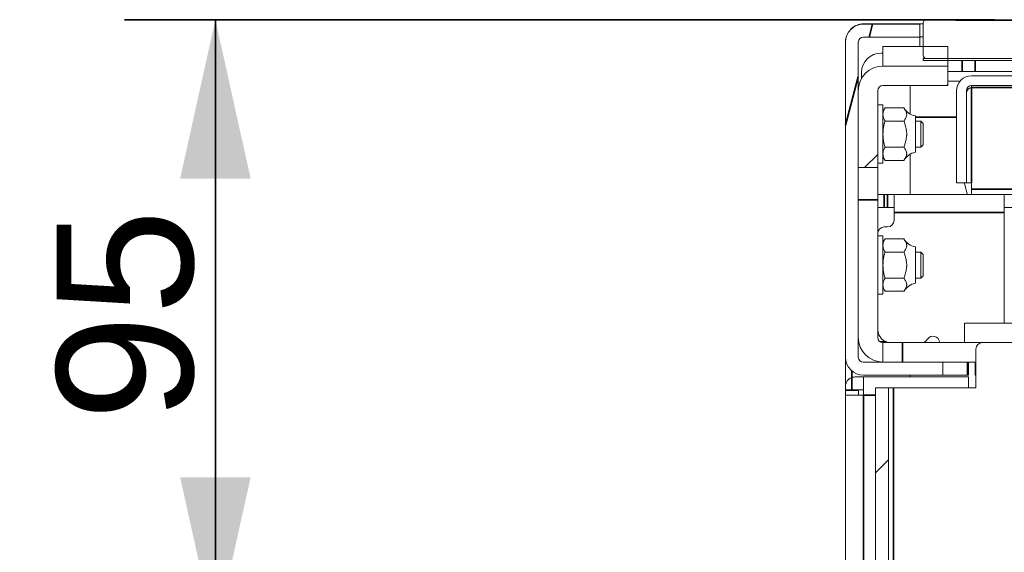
# Model space of a CAD drawing. Header units: millimetres. Extents: x 4 to 1188, y 1 to 840.
# Tile 132 of 256: x 665 to 687, y 488 to 499. Entities that reach past the tile are written whole.
import ezdxf

# ---------------------------------------------------------------- set-up
doc = ezdxf.new("R2010")
doc.units = ezdxf.units.MM
doc.layers.add('1', color=7, linetype='Continuous')
doc.styles.add('Arial Unicode MS', font='Arial Unicode MS')
doc.dimstyles.get("Standard").update_dxf_attribs({"dimtxt": 0.18, "dimasz": 0.18, "dimexe": 0.18, "dimexo": 0.0625, "dimgap": 0.09, "dimtad": 0, "dimtih": 1, "dimtoh": 1, "dimdec": 4, "dimzin": 0, "dimdsep": 46, "dimtxsty": 'Standard', "dimcen": 0.09, "dimadec": 0, "dimazin": 0, "dimtfac": 1, "dimtdec": 4, "dimtofl": 0, "dimtmove": 0, "dimatfit": 3, "dimfxl": 0, "dimtolj": 1, "dimtzin": 0, "dimarcsym": 0})

# ---------------------------------------------------------------- blocks, each defined once
blk = doc.blocks.new('_U46')
at = {"layer": '1', "color": 18, "lineweight": 35}
for p, q in [((686.898, 499.382), (667.741, 499.382)), ((669.741, 499.382), (669.741, 485.801)), ((715.237, 485.801), (667.741, 485.801))]:
    blk.add_line(p, q, dxfattribs=at)
at = {"layer": '1', "color": 18, "lineweight": 70}
for points in [[(669.741, 499.382), (670.517, 495.882), (668.965, 495.882)], [(669.741, 485.801), (668.965, 489.301), (670.517, 489.301)]]:
    blk.add_solid(points, dxfattribs=at)
at = {"layer": '1', "color": 18, "linetype": 'Continuous', "lineweight": 13, "insert": (669.288, 490.546), "char_height": 3, "attachment_point": 7, "rotation": 90, "line_spacing_factor": 1.047437, "style": 'Arial Unicode MS'}
blk.add_mtext('\\fArial Unicode MS|b0|i0;\\W1.0000;95', dxfattribs=at)

msp = doc.modelspace()

# ---------------------------------------------------------------- hatches: boundary and pattern name
at = {"layer": '1', "linetype": 'Continuous', "lineweight": 35}
h = msp.add_hatch(dxfattribs=at)
h.set_pattern_fill('ANSI31', color=154, scale=1.55, angle=89.9544, style=0)
edge = h.paths.add_edge_path(flags=0)
edge.add_spline(control_points=[(687.8981, 499.3716), (690.2791, 499.369), (695.041, 499.3685), (699.8029, 499.368), (702.1838, 499.3706)], knot_values=[0, 0, 0, 0, 0.5, 1, 1, 1, 1], degree=3, periodic=0)
edge.add_spline(control_points=[(702.1838, 499.3706), (702.8029, 499.3713), (703.4219, 499.3748), (704.041, 499.3783)], knot_values=[0, 0, 0, 0, 1, 1, 1, 1], degree=3, periodic=0)
edge.add_line((704.041, 499.3783), (704.7553, 499.3823))
edge.add_line((704.7553, 499.3823), (704.7553, 498.5247))
edge.add_line((704.7553, 498.5247), (685.3267, 498.5247))
edge.add_line((685.3267, 498.5247), (685.3267, 499.3819))
edge.add_line((685.3267, 499.3819), (686.041, 499.3784))
edge.add_spline(control_points=[(686.041, 499.3784), (686.66, 499.3753), (687.2791, 499.3723), (687.8981, 499.3716)], knot_values=[0, 0, 0, 0, 1, 1, 1, 1], degree=3, periodic=0)
h = msp.add_hatch(dxfattribs=at)
h.set_pattern_fill('ANSI31', color=154, scale=1.55, angle=29.9848, style=0)
edge = h.paths.add_edge_path(flags=0)
edge.add_line((684.0124, 499.2855), (685.2553, 499.2855))
edge.add_line((685.2553, 499.2855), (685.2553, 498.9997))
edge.add_line((685.2553, 498.9997), (684.0124, 498.9997))
edge.add_arc((684.0124, 498.8855), 0.1143, 90, 180)
edge.add_line((683.8981, 498.8855), (683.8981, 491.9497))
edge.add_arc((684.0124, 491.9497), 0.1143, 180, 270)
edge.add_line((684.0124, 491.8355), (685.7553, 491.8355))
edge.add_line((685.7553, 491.8355), (685.7553, 491.5497))
edge.add_line((685.7553, 491.5497), (684.0124, 491.5497))
edge.add_arc((684.0124, 491.9497), 0.4, 180, 270, ccw=False)
edge.add_line((683.6124, 491.9497), (683.6124, 498.8855))
edge.add_arc((684.0124, 498.8855), 0.4, 90, 180, ccw=False)
h = msp.add_hatch(dxfattribs=at)
h.set_pattern_fill('ANSI31', color=154, scale=1.55, angle=29.9848, style=0)
h.paths.add_polyline_path([(684.441, 498.3605), (684.441, 498.789), (685.8696, 498.789), (685.8696, 498.3605)], flags=0)
h = msp.add_hatch(dxfattribs=at)
h.set_pattern_fill('ANSI31', color=154, scale=1.55, angle=59.9696, style=0)
edge = h.paths.add_edge_path(flags=0)
edge.add_line((685.3267, 498.5247), (690.841, 498.5247))
h = msp.add_hatch(dxfattribs=at)
h.set_pattern_fill('ANSI31', color=154, scale=1.55, angle=-2.13e-14, style=0)
h.paths.add_polyline_path([(694.5767, 492.2676), (694.5767, 491.839), (691.8696, 491.839), (691.8696, 492.2676)], flags=0)
edge = h.paths.add_edge_path(flags=0)
edge.add_arc((705.641, 497.8176), 0.5429, 0, 90, ccw=False)
edge.add_line((706.1838, 497.8176), (706.1838, 496.1247))
edge.add_line((706.1838, 496.1247), (705.7553, 496.1247))
edge.add_line((705.7553, 496.1247), (705.7553, 497.8176))
edge.add_arc((705.641, 497.8176), 0.1143, 0, 90)
edge.add_line((705.641, 497.9319), (704.2124, 497.9319))
edge.add_line((704.2124, 497.9319), (704.2124, 498.3605))
edge.add_line((704.2124, 498.3605), (705.641, 498.3605))
edge = h.paths.add_edge_path(flags=0)
edge.add_arc((684.441, 497.8176), 0.1143, 90, 180)
edge.add_line((684.3267, 497.8176), (684.3267, 496.1247))
edge.add_line((684.3267, 496.1247), (683.8981, 496.1247))
edge.add_line((683.8981, 496.1247), (683.8981, 497.8176))
edge.add_arc((684.441, 497.8176), 0.5429, 90, 180, ccw=False)
edge.add_line((684.441, 498.3605), (685.8696, 498.3605))
edge.add_line((685.8696, 498.3605), (685.8696, 497.9319))
edge.add_line((685.8696, 497.9319), (684.441, 497.9319))
h.paths.add_polyline_path([(695.5053, 491.839), (695.5053, 492.2676), (698.2124, 492.2676), (698.2124, 491.839)], flags=0)
h = msp.add_hatch(dxfattribs=at)
h.set_pattern_fill('ANSI31', color=154, scale=1.55, angle=-2.13e-14, style=0)
edge = h.paths.add_edge_path(flags=0)
edge.add_line((701.8196, 497.9319), (686.391, 497.9319))
edge.add_arc((686.391, 497.8176), 0.1143, 90, 180)
edge.add_line((686.2767, 497.8176), (686.2767, 495.7864))
edge.add_line((686.2767, 495.7864), (686.0624, 495.7864))
edge.add_line((686.0624, 495.7864), (686.0624, 497.8176))
edge.add_arc((686.391, 497.8176), 0.3286, 90, 180, ccw=False)
edge.add_line((686.391, 498.1462), (701.8196, 498.1462))
edge.add_arc((701.8196, 497.8176), 0.3286, 0, 90, ccw=False)
edge.add_line((702.1481, 497.8176), (702.1481, 495.7864))
edge.add_line((702.1481, 495.7864), (701.9338, 495.7864))
edge.add_line((701.9338, 495.7864), (701.9338, 497.8176))
edge.add_arc((701.8196, 497.8176), 0.1143, 0, 90)
h = msp.add_hatch(dxfattribs=at)
h.set_pattern_fill('ANSI31', color=154, scale=1.55, angle=-2.13e-14, style=0)
h.paths.add_polyline_path([(684.5588, 397.9819), (684.2731, 397.9819), (684.2731, 491.2676), (684.5588, 491.2676)], flags=0)

# ---------------------------------------------------------------- linework, layer by layer
at = {"layer": '1', "color": 154, "linetype": 'Continuous', "lineweight": 13}
for p, q in [((685.3267, 498.5962), (685.3267, 499.3105)), ((685.3981, 499.3819), (686.041, 499.3819)), ((686.041, 499.3819), (686.041, 499.3676)), ((687.8981, 499.3819), (686.041, 499.3819)), ((686.041, 499.3676), (687.8981, 499.3676)), ((684.0124, 499.289), (684.041, 499.289)), ((684.0124, 499.2855), (685.2553, 499.2855)), ((685.2553, 499.289), (684.041, 499.289)), ((685.2553, 499.289), (685.3267, 499.289)), ((685.2553, 499.2855), (685.2553, 499.289)), ((685.2553, 499.2855), (685.2553, 498.9997)), ((683.6124, 491.9497), (683.6124, 498.8855)), ((683.8981, 498.8855), (683.8981, 491.9497)), ((685.2553, 498.9997), (684.0124, 498.9997)), ((685.2553, 499.0033), (685.3267, 499.0033)), ((685.2553, 498.789), (685.2553, 498.9997)), ((684.441, 498.3605), (684.441, 498.789)), ((684.441, 498.789), (685.8696, 498.789)), ((685.8696, 498.789), (685.8696, 498.3605)), ((684.441, 498.6462), (684.3981, 498.6462)), ((685.3267, 498.5247), (690.841, 498.5247)), ((685.3267, 498.4819), (685.3267, 498.5247)), ((690.841, 498.4819), (685.3267, 498.4819)), ((704.6838, 498.5247), (685.3981, 498.5247)), ((683.9696, 498.0867), (683.9696, 498.2176)), ((684.441, 498.3605), (685.8696, 498.3605)), ((685.8696, 498.3605), (684.441, 498.3605)), ((685.8696, 498.3605), (685.8696, 497.9319)), ((686.1838, 498.239), (685.8696, 498.239)), ((686.4696, 498.239), (686.1838, 498.239)), ((688.8981, 498.239), (686.4696, 498.239)), ((686.1359, 498.0247), (685.8696, 498.0247)), ((686.391, 498.1462), (701.8196, 498.1462)), ((683.8981, 496.1247), (683.8981, 497.8176)), ((684.3267, 497.8176), (684.3267, 496.1247)), ((685.8696, 497.9319), (684.441, 497.9319)), ((685.041, 497.9318), (685.041, 497.3015)), ((686.0624, 495.7864), (686.0624, 497.8176)), ((686.2767, 497.8176), (686.2767, 495.7864)), ((701.8196, 497.9319), (686.391, 497.9319)), ((686.391, 497.8917), (686.391, 497.9319)), ((684.441, 497.5033), (684.3267, 497.5033)), ((684.441, 497.5033), (684.441, 496.8605)), ((684.4856, 497.4378), (684.441, 497.3605)), ((684.9041, 497.4378), (684.4856, 497.4378)), ((684.9041, 497.1491), (684.4856, 497.1491)), ((685.1553, 497.2605), (685.1553, 496.4605)), ((685.2767, 497.1462), (685.1553, 497.1462)), ((685.3267, 497.0962), (685.2767, 497.1462)), ((685.2767, 496.5747), (685.2767, 497.1462)), ((685.3267, 497.0962), (685.3267, 496.6247)), ((684.441, 496.8605), (684.441, 496.2176)), ((684.9041, 496.5718), (684.4856, 496.5718)), ((685.1553, 496.5747), (685.2767, 496.5747)), ((685.1553, 496.5745), (685.2767, 496.5745)), ((685.2767, 496.5747), (685.3267, 496.6247)), ((685.2767, 496.5745), (685.3267, 496.6245)), ((685.2767, 496.5745), (685.2767, 496.5747)), ((685.3267, 496.6247), (685.3267, 496.6245)), ((684.441, 496.3605), (684.4856, 496.2831)), ((684.9041, 496.2831), (684.4856, 496.2831)), ((684.9041, 496.2829), (684.4856, 496.2829)), ((685.041, 496.4191), (685.041, 495.5318)), ((685.1553, 496.4605), (685.1553, 496.4603)), ((684.3267, 496.1247), (683.8981, 496.1247)), ((684.3267, 496.2176), (684.441, 496.2176)), ((684.3267, 496.2174), (684.441, 496.2174)), ((684.3267, 496.1247), (684.3267, 495.4105)), ((684.441, 496.2176), (684.441, 496.2174)), ((686.2767, 495.7864), (686.0624, 495.7864)), ((686.2767, 495.7864), (686.391, 495.7864)), ((686.391, 495.6475), (686.391, 495.7864)), ((686.391, 495.5319), (686.391, 495.6475)), ((683.6124, 495.4556), (683.6106, 495.4556)), ((684.3267, 495.5319), (684.4696, 495.5319)), ((684.3267, 492.3819), (684.3267, 495.4105)), ((684.541, 495.5319), (684.4696, 495.5319)), ((684.541, 495.5319), (684.6838, 495.5319)), ((684.6838, 495.1319), (684.6838, 495.5319)), ((687.1124, 495.5319), (684.6838, 495.5319)), ((687.1124, 495.1319), (687.1124, 495.5319)), ((700.5214, 495.5319), (687.1124, 495.5319)), ((684.4696, 495.2462), (684.3267, 495.2462)), ((684.541, 495.2462), (684.4696, 495.2462)), ((684.6838, 495.2462), (684.541, 495.2462)), ((687.1124, 495.2462), (700.8093, 495.2462)), ((684.6838, 494.9605), (684.6838, 495.1319)), ((687.1124, 495.1319), (687.1124, 492.6962)), ((684.4696, 494.8176), (684.541, 494.8176)), ((684.441, 494.6176), (684.3267, 494.6176)), ((684.441, 494.6176), (684.441, 493.9747)), ((684.4856, 494.5521), (684.441, 494.4747)), ((684.9041, 494.5521), (684.4856, 494.5521)), ((685.1553, 494.3747), (685.1553, 493.5747)), ((684.9041, 494.2634), (684.4856, 494.2634)), ((685.2767, 494.2605), (685.1553, 494.2605)), ((685.3267, 494.2105), (685.2767, 494.2605)), ((685.2767, 493.689), (685.2767, 494.2605)), ((685.3267, 494.2105), (685.3267, 493.739)), ((684.441, 493.9747), (684.441, 493.3319)), ((684.9041, 493.6861), (684.4856, 493.6861)), ((685.1553, 493.689), (685.2767, 493.689)), ((685.2767, 493.689), (685.3267, 493.739)), ((684.441, 493.4747), (684.4856, 493.3974)), ((684.3267, 493.3319), (684.441, 493.3319)), ((684.9041, 493.3974), (684.4856, 493.3974)), ((686.2374, 492.2676), (686.2374, 492.6962)), ((686.2374, 492.6962), (691.9517, 492.6962)), ((684.3744, 492.289), (684.5039, 492.289)), ((684.441, 492.2676), (684.8696, 492.2676)), ((684.441, 491.839), (684.441, 492.2676)), ((684.8696, 492.2676), (686.2374, 492.2676)), ((691.9517, 492.2676), (686.2374, 492.2676)), ((683.6124, 491.9485), (683.6124, 397.3617)), ((686.4874, 491.2676), (686.4874, 492.1247)), ((684.0124, 491.8355), (685.7553, 491.8355)), ((684.8696, 491.839), (684.441, 491.839)), ((684.8696, 491.839), (686.4875, 491.839)), ((685.041, 491.8355), (685.041, 491.839)), ((685.7553, 491.8355), (685.7553, 491.5497)), ((686.3047, 491.8355), (685.7553, 491.8355)), ((686.3047, 491.8355), (686.3267, 491.8355)), ((686.3267, 491.8355), (686.3267, 491.5497)), ((686.4696, 491.5533), (686.4696, 491.839)), ((684.0124, 491.5105), (683.8267, 491.5105)), ((685.7553, 491.5497), (684.0124, 491.5497)), ((686.3267, 491.5105), (684.0124, 491.5105)), ((684.0124, 491.1105), (684.0124, 491.5105)), ((685.041, 491.5105), (685.041, 491.5498)), ((685.7553, 491.5497), (686.3047, 491.5497)), ((686.3267, 491.5497), (686.3047, 491.5497)), ((686.3267, 491.2676), (686.3267, 491.5105)), ((686.4874, 491.5533), (686.4696, 491.5533)), ((683.6124, 491.2247), (683.6124, 491.2962)), ((683.7553, 491.2247), (683.6124, 491.2247)), ((683.6124, 491.2105), (683.8982, 491.2105)), ((683.6124, 491.1105), (683.6124, 491.2105)), ((683.6124, 491.1105), (683.6124, 397.3655)), ((683.6124, 491.1105), (684.0124, 491.1105)), ((684.0124, 491.2247), (683.7553, 491.2247)), ((683.8982, 491.2105), (683.8982, 491.1105)), ((684.2731, 397.9819), (684.2731, 491.2676)), ((684.2731, 491.2676), (684.5588, 491.2676)), ((684.5588, 491.2676), (684.5588, 397.9819)), ((684.5588, 491.2676), (684.6731, 491.2676)), ((686.4874, 491.2676), (684.6731, 491.2676))]:
    msp.add_line(p, q, dxfattribs=at)
at = {"layer": '1', "color": 154, "linetype": 'Continuous', "lineweight": 35}
for p, q in [((684.041, 499.2855), (684.041, 499.289)), ((686.1838, 498.4819), (686.1838, 498.239)), ((686.4696, 498.239), (686.4696, 498.4819)), ((701.8196, 497.8917), (686.391, 497.8917)), ((686.391, 495.7864), (686.391, 497.8917)), ((686.0624, 497.2319), (685.1553, 497.2319)), ((700.291, 495.6475), (686.391, 495.6475)), ((684.3267, 495.4105), (683.8981, 495.4105)), ((684.4696, 495.5319), (684.4696, 495.2462)), ((684.541, 495.2462), (684.541, 495.5319)), ((687.1124, 495.1319), (684.6838, 495.1319)), ((684.8696, 492.2676), (684.8696, 491.839)), ((686.3047, 491.5497), (686.3047, 491.8355)), ((683.7553, 491.4976), (683.7553, 491.6432)), ((683.7553, 491.4982), (683.7553, 491.2247)), ((683.7553, 491.2099), (683.7553, 491.2237)), ((684.0124, 491.1105), (684.2731, 491.1105)), ((684.0124, 491.1105), (684.0124, 397.7192)), ((684.6731, 491.2676), (684.6731, 397.9819))]:
    msp.add_line(p, q, dxfattribs=at)
at = {"layer": '1', "color": 154, "linetype": 'Continuous', "lineweight": 13}
for centre, radius, start, end in [((685.3981, 499.3105), 0.0714, 90, 180), ((684.0124, 498.8855), 0.4, 90, 180), ((684.041, 498.8605), 0.4286, 90, 99.30516), ((684.0124, 498.8855), 0.1143, 90, 180), ((684.3981, 498.2176), 0.4286, 90, 180), ((685.3981, 498.5962), 0.0714, 180, 270), ((684.441, 497.8176), 0.5429, 90, 180), ((686.391, 497.8176), 0.3286, 90, 180), ((684.441, 497.8176), 0.1143, 90, 180), ((686.391, 497.8176), 0.1143, 90, 180), ((685.2192, 497.6176), 0.3628, 209.37777, 259.84491), ((685.2192, 496.1033), 0.3628, 100.15509, 150.45171), ((688.3267, 496.239), 2.1429, 192.195, 199.26984), ((685.4696, 495.5747), 0.4286, 180, 185.74031), ((684.4696, 494.6747), 0.1429, 90, 180), ((684.541, 494.9605), 0.1429, 270, 0), ((685.2192, 494.7319), 0.3628, 209.37777, 259.84491), ((685.2192, 493.2176), 0.3628, 100.15509, 150.45171), ((684.441, 492.3819), 0.5429, 180, 270), ((684.6124, 492.5533), 0.2857, 180, 270), ((684.441, 492.3819), 0.1143, 180, 270), ((685.541, 492.2676), 0.1429, 0, 150), ((685.2936, 492.4105), 0.1429, 270, 330), ((686.6303, 492.1247), 0.1429, 90, 180), ((684.0124, 491.9497), 0.4, 180, 270), ((684.0124, 491.9497), 0.1143, 180, 270), ((683.8267, 491.2962), 0.2143, 90, 109.47122)]:
    msp.add_arc(centre, radius, start, end, dxfattribs=at)
for points, knots in [([(683.7296, 499.1719), (683.7398, 499.1821), (683.7503, 499.1915), (683.7667, 499.2047), (683.7722, 499.2089), (683.7834, 499.217), (683.7891, 499.221), (683.8062, 499.2321), (683.8178, 499.2387), (683.8377, 499.249), (683.8459, 499.2528), (683.8542, 499.2564)], [0, 0, 0, 0, 0.2702794, 0.2702794, 0.4054191, 0.4054191, 0.5405588, 0.5405588, 0.8108382, 0.8108382, 1, 1, 1, 1]), ([(683.8768, 499.2653), (683.8849, 499.2682), (683.893, 499.2709), (683.9042, 499.2741), (683.9073, 499.275), (683.9134, 499.2766), (683.9165, 499.2774), (683.9257, 499.2796), (683.9319, 499.2809), (683.9504, 499.2844), (683.9627, 499.2861), (683.9813, 499.2879), (683.9906, 499.2885), (684.0015, 499.2889), (684.0062, 499.289), (684.0093, 499.289), (684.0109, 499.289), (684.0124, 499.289)], [0, 0, 0, 0, 0.1824778, 0.1824778, 0.2506046, 0.2506046, 0.3187315, 0.3187315, 0.4549852, 0.4549852, 0.7274926, 0.7274926, 0.8637463, 0.9318731, 0.9659366, 0.9659366, 1, 1, 1, 1]), ([(683.6291, 499.0033), (683.6235, 498.9844), (683.6193, 498.9655), (683.6152, 498.9369), (683.6141, 498.9274), (683.6131, 498.913), (683.6127, 498.9058), (683.6125, 498.8986), (683.6124, 498.8938), (683.6124, 498.8914), (683.6124, 498.889)], [0, 0, 0, 0, 0.5, 0.5, 0.75, 0.75, 0.875, 0.9375, 0.9375, 1, 1, 1, 1]), ([(685.276, 499.0033), (685.2729, 499.0033), (685.2698, 499.0024), (685.2654, 498.9999), (685.2639, 498.9988), (685.261, 498.9962), (685.2597, 498.9948), (685.2573, 498.9917), (685.2562, 498.9903), (685.2552, 498.9886)], [0, 0, 0, 0, 0.4145507, 0.4145507, 0.6218261, 0.6218261, 0.8291015, 0.8291015, 1, 1, 1, 1]), ([(686.391, 497.8917), (686.3835, 497.8892), (686.376, 497.8862), (686.3614, 497.8793), (686.3542, 497.8754), (686.3403, 497.8667), (686.3337, 497.8619), (686.3213, 497.8515), (686.3155, 497.846), (686.3049, 497.8341), (686.3001, 497.8278), (686.2918, 497.8148), (686.2883, 497.808), (686.2825, 497.794), (686.2804, 497.7869), (686.2774, 497.7724), (686.2767, 497.765), (686.2767, 497.7577)], [0, 0, 0, 0, 0.125, 0.125, 0.25, 0.25, 0.375, 0.375, 0.5, 0.5, 0.625, 0.625, 0.75, 0.75, 0.875, 0.875, 1, 1, 1, 1]), ([(684.441, 497.2935), (684.441, 497.2996), (684.4412, 497.3058), (684.4423, 497.318), (684.4431, 497.3241), (684.4461, 497.3424), (684.4492, 497.3545), (684.4608, 497.3905), (684.472, 497.4143), (684.4856, 497.4378)], [0, 0, 0, 0, 0.125, 0.125, 0.25, 0.25, 0.5, 0.5, 1, 1, 1, 1]), ([(684.9041, 497.1491), (684.9108, 497.161), (684.9179, 497.1728), (684.9314, 497.1964), (684.938, 497.2083), (684.9495, 497.2322), (684.9544, 497.2442), (684.9596, 497.2624), (684.961, 497.2686), (684.9628, 497.2809), (684.9633, 497.2871), (684.9633, 497.2949), (684.9632, 497.2965), (684.9631, 497.2996), (684.9629, 497.3043), (684.9624, 497.3089), (684.961, 497.3182), (684.9596, 497.3243), (684.9545, 497.3426), (684.9496, 497.3547), (684.9381, 497.3786), (684.9315, 497.3905), (684.9179, 497.4141), (684.9109, 497.426), (684.9041, 497.4378)], [0, 0, 0, 0, 0.125, 0.125, 0.25, 0.25, 0.375, 0.375, 0.4375, 0.4375, 0.5, 0.5, 0.515625, 0.515625, 0.53125, 0.5625, 0.5625, 0.625, 0.625, 0.75, 0.75, 0.875, 0.875, 1, 1, 1, 1]), ([(684.4856, 497.1491), (684.472, 497.1727), (684.4608, 497.1965), (684.4491, 497.2326), (684.4461, 497.2447), (684.442, 497.269), (684.441, 497.2812), (684.441, 497.2935)], [0, 0, 0, 0, 0.5, 0.5, 0.75, 0.75, 1, 1, 1, 1]), ([(684.441, 496.8605), (684.441, 496.8849), (684.442, 496.9092), (684.4461, 496.9577), (684.4491, 496.9818), (684.4568, 497.03), (684.4616, 497.054), (684.4685, 497.0839), (684.4699, 497.0899), (684.4728, 497.1018), (684.4774, 497.1197), (684.4823, 497.1374), (684.4856, 497.1491)], [0, 0, 0, 0, 0.25, 0.25, 0.5, 0.5, 0.75, 0.75, 0.8125, 0.8125, 0.875, 1, 1, 1, 1]), ([(684.9041, 496.5718), (684.9109, 496.5955), (684.9179, 496.6192), (684.9315, 496.6666), (684.9381, 496.6903), (684.9496, 496.7382), (684.9545, 496.7623), (684.9597, 496.7989), (684.961, 496.8111), (684.9624, 496.8297), (684.9629, 496.839), (684.9631, 496.8484), (684.9632, 496.8547), (684.9633, 496.8578), (684.9633, 496.8734), (684.9628, 496.8858), (684.9609, 496.9104), (684.9596, 496.9227), (684.9544, 496.9591), (684.9495, 496.9832), (684.938, 497.0309), (684.9314, 497.0546), (684.9178, 497.1019), (684.9108, 497.1255), (684.9041, 497.1491)], [0, 0, 0, 0, 0.125, 0.125, 0.25, 0.25, 0.375, 0.375, 0.4375, 0.4375, 0.46875, 0.484375, 0.484375, 0.5, 0.5, 0.5625, 0.5625, 0.625, 0.625, 0.75, 0.75, 0.875, 0.875, 1, 1, 1, 1]), ([(684.4856, 496.5718), (684.4722, 496.6185), (684.4609, 496.6658), (684.4492, 496.738), (684.4462, 496.7623), (684.4436, 496.793), (684.4431, 496.7992), (684.4423, 496.8115), (684.442, 496.8176), (684.4412, 496.836), (684.441, 496.8482), (684.441, 496.8605)], [0, 0, 0, 0, 0.5, 0.5, 0.75, 0.75, 0.8125, 0.8125, 0.875, 0.875, 1, 1, 1, 1]), ([(684.441, 496.4274), (684.441, 496.4336), (684.4412, 496.4397), (684.4423, 496.452), (684.4431, 496.4581), (684.4461, 496.4763), (684.4492, 496.4884), (684.4608, 496.5245), (684.472, 496.5482), (684.4856, 496.5718)], [0, 0, 0, 0, 0.125, 0.125, 0.25, 0.25, 0.5, 0.5, 1, 1, 1, 1]), ([(684.9041, 496.2831), (684.9108, 496.2949), (684.9179, 496.3068), (684.9314, 496.3304), (684.938, 496.3423), (684.9495, 496.3661), (684.9544, 496.3782), (684.9596, 496.3964), (684.961, 496.4025), (684.9628, 496.4149), (684.9633, 496.4211), (684.9633, 496.4289), (684.9632, 496.4305), (684.9631, 496.4336), (684.9629, 496.4383), (684.9624, 496.4429), (684.961, 496.4522), (684.9596, 496.4583), (684.9545, 496.4766), (684.9496, 496.4887), (684.9381, 496.5126), (684.9315, 496.5244), (684.9179, 496.5481), (684.9109, 496.5599), (684.9041, 496.5718)], [0, 0, 0, 0, 0.125, 0.125, 0.25, 0.25, 0.375, 0.375, 0.4375, 0.4375, 0.5, 0.5, 0.515625, 0.515625, 0.53125, 0.5625, 0.5625, 0.625, 0.625, 0.75, 0.75, 0.875, 0.875, 1, 1, 1, 1]), ([(684.4856, 496.2831), (684.472, 496.3067), (684.4608, 496.3305), (684.4491, 496.3666), (684.4461, 496.3786), (684.442, 496.4029), (684.441, 496.4152), (684.441, 496.4274)], [0, 0, 0, 0, 0.5, 0.5, 0.75, 0.75, 1, 1, 1, 1]), ([(684.441, 494.4078), (684.441, 494.4139), (684.4412, 494.42), (684.4423, 494.4323), (684.4431, 494.4384), (684.4461, 494.4567), (684.4492, 494.4687), (684.4608, 494.5048), (684.472, 494.5285), (684.4856, 494.5521)], [0, 0, 0, 0, 0.125, 0.125, 0.25, 0.25, 0.5, 0.5, 1, 1, 1, 1]), ([(684.9041, 494.2634), (684.9108, 494.2753), (684.9179, 494.2871), (684.9314, 494.3107), (684.938, 494.3226), (684.9495, 494.3464), (684.9544, 494.3585), (684.9596, 494.3767), (684.961, 494.3828), (684.9628, 494.3952), (684.9633, 494.4014), (684.9633, 494.4092), (684.9632, 494.4108), (684.9631, 494.4139), (684.9629, 494.4186), (684.9624, 494.4232), (684.961, 494.4325), (684.9596, 494.4386), (684.9545, 494.4569), (684.9496, 494.469), (684.9381, 494.4929), (684.9315, 494.5047), (684.9179, 494.5284), (684.9109, 494.5402), (684.9041, 494.5521)], [0, 0, 0, 0, 0.125, 0.125, 0.25, 0.25, 0.375, 0.375, 0.4375, 0.4375, 0.5, 0.5, 0.515625, 0.515625, 0.53125, 0.5625, 0.5625, 0.625, 0.625, 0.75, 0.75, 0.875, 0.875, 1, 1, 1, 1]), ([(684.4856, 494.2634), (684.472, 494.287), (684.4608, 494.3108), (684.4491, 494.3469), (684.4461, 494.3589), (684.442, 494.3832), (684.441, 494.3955), (684.441, 494.4078)], [0, 0, 0, 0, 0.5, 0.5, 0.75, 0.75, 1, 1, 1, 1]), ([(684.441, 493.9747), (684.441, 493.9992), (684.442, 494.0235), (684.4461, 494.072), (684.4491, 494.0961), (684.4568, 494.1443), (684.4616, 494.1683), (684.4685, 494.1982), (684.4699, 494.2042), (684.4728, 494.2161), (684.4774, 494.234), (684.4823, 494.2517), (684.4856, 494.2634)], [0, 0, 0, 0, 0.25, 0.25, 0.5, 0.5, 0.75, 0.75, 0.8125, 0.8125, 0.875, 1, 1, 1, 1]), ([(684.9041, 493.6861), (684.9109, 493.7098), (684.9179, 493.7334), (684.9315, 493.7808), (684.9381, 493.8046), (684.9496, 493.8524), (684.9545, 493.8765), (684.9597, 493.9131), (684.961, 493.9254), (684.9624, 493.944), (684.9629, 493.9533), (684.9631, 493.9627), (684.9632, 493.9689), (684.9633, 493.9721), (684.9633, 493.9877), (684.9628, 494.0001), (684.9609, 494.0247), (684.9596, 494.037), (684.9544, 494.0734), (684.9495, 494.0975), (684.938, 494.1452), (684.9314, 494.1689), (684.9178, 494.2162), (684.9108, 494.2398), (684.9041, 494.2634)], [0, 0, 0, 0, 0.125, 0.125, 0.25, 0.25, 0.375, 0.375, 0.4375, 0.4375, 0.46875, 0.484375, 0.484375, 0.5, 0.5, 0.5625, 0.5625, 0.625, 0.625, 0.75, 0.75, 0.875, 0.875, 1, 1, 1, 1]), ([(684.4856, 493.6861), (684.4722, 493.7328), (684.4609, 493.78), (684.4492, 493.8523), (684.4462, 493.8766), (684.4436, 493.9073), (684.4431, 493.9135), (684.4423, 493.9258), (684.442, 493.9319), (684.4412, 493.9503), (684.441, 493.9625), (684.441, 493.9747)], [0, 0, 0, 0, 0.5, 0.5, 0.75, 0.75, 0.8125, 0.8125, 0.875, 0.875, 1, 1, 1, 1]), ([(684.441, 493.5417), (684.441, 493.5479), (684.4412, 493.554), (684.4423, 493.5663), (684.4431, 493.5724), (684.4461, 493.5906), (684.4492, 493.6027), (684.4608, 493.6388), (684.472, 493.6625), (684.4856, 493.6861)], [0, 0, 0, 0, 0.125, 0.125, 0.25, 0.25, 0.5, 0.5, 1, 1, 1, 1]), ([(684.9041, 493.3974), (684.9108, 493.4092), (684.9179, 493.421), (684.9314, 493.4447), (684.938, 493.4565), (684.9495, 493.4804), (684.9544, 493.4924), (684.9596, 493.5107), (684.961, 493.5168), (684.9628, 493.5291), (684.9633, 493.5354), (684.9633, 493.5432), (684.9632, 493.5447), (684.9631, 493.5479), (684.9629, 493.5525), (684.9624, 493.5572), (684.961, 493.5665), (684.9596, 493.5726), (684.9545, 493.5909), (684.9496, 493.6029), (684.9381, 493.6268), (684.9315, 493.6387), (684.9179, 493.6624), (684.9109, 493.6742), (684.9041, 493.6861)], [0, 0, 0, 0, 0.125, 0.125, 0.25, 0.25, 0.375, 0.375, 0.4375, 0.4375, 0.5, 0.5, 0.515625, 0.515625, 0.53125, 0.5625, 0.5625, 0.625, 0.625, 0.75, 0.75, 0.875, 0.875, 1, 1, 1, 1]), ([(684.4856, 493.3974), (684.472, 493.421), (684.4608, 493.4448), (684.4491, 493.4808), (684.4461, 493.4929), (684.442, 493.5172), (684.441, 493.5294), (684.441, 493.5417)], [0, 0, 0, 0, 0.5, 0.5, 0.75, 0.75, 1, 1, 1, 1]), ([(683.7553, 491.4982), (683.7492, 491.4961), (683.7433, 491.4937), (683.7318, 491.4884), (683.7262, 491.4855), (683.7181, 491.4809), (683.7154, 491.4793), (683.7102, 491.476), (683.7076, 491.4743), (683.7, 491.4691), (683.6952, 491.4655), (683.6861, 491.458), (683.6817, 491.4541), (683.6755, 491.448), (683.6735, 491.446), (683.6696, 491.4419), (683.6676, 491.4398), (683.6583, 491.4291), (683.6518, 491.4203), (683.6403, 491.4023), (683.6353, 491.3931), (683.629, 491.3789), (683.627, 491.3741), (683.6236, 491.3645), (683.622, 491.3597), (683.6179, 491.3452), (683.6159, 491.3355), (683.6138, 491.3208), (683.6133, 491.3159), (683.6128, 491.3085), (683.6126, 491.3048), (683.6125, 491.3011), (683.6125, 491.2986), (683.6124, 491.2974), (683.6124, 491.2962)], [0, 0, 0, 0, 0.0625, 0.0625, 0.125, 0.125, 0.15625, 0.15625, 0.1875, 0.1875, 0.25, 0.25, 0.3125, 0.3125, 0.34375, 0.34375, 0.375, 0.375, 0.5, 0.5, 0.625, 0.625, 0.6875, 0.6875, 0.75, 0.75, 0.875, 0.875, 0.9375, 0.9375, 0.96875, 0.984375, 0.984375, 1, 1, 1, 1])]:
    msp.add_open_spline(points, degree=3, knots=knots, dxfattribs=at)

# ---------------------------------------------------------------- dimensions: what is measured, and where the dimension line sits
at = {"layer": '1', "color": 18, "linetype": 'Continuous', "lineweight": 13}
dim = msp.add_linear_dim(base=(669.741, 485.8009), p1=(695.041, 499.3819), p2=(756.7381, 485.8009), angle=90, dimstyle='Standard', override={"dimtxt": 3, "dimasz": 3.5, "dimexe": 2, "dimexo": 1, "dimgap": 1.5, "dimtad": 1, "dimtih": 0, "dimtoh": 0, "dimdec": 0, "dimlfac": 7, "dimzin": 8, "dimdsep": 44, "dimlunit": 2, "dimtxsty": 'Arial Unicode MS', "dimsah": 1, "dimse1": 0, "dimse2": 0, "dimsd1": 0, "dimsd2": 0, "dimclrd": 18, "dimclre": 18, "dimclrt": 18, "dimtol": 0, "dimtm": -0.1, "dimtfac": 0.666667, "dimtdec": 2, "dimtofl": 1, "dimtmove": 0, "dimtzin": 8, "dimlwd": 35, "dimlwe": 35}, dxfattribs=at)
dim.commit()
dim.dimension.update_dxf_attribs({"geometry": '_U46', "text_midpoint": (669.741, 492.5914), "dimtype": 160})

doc.saveas('drawing.dxf')
